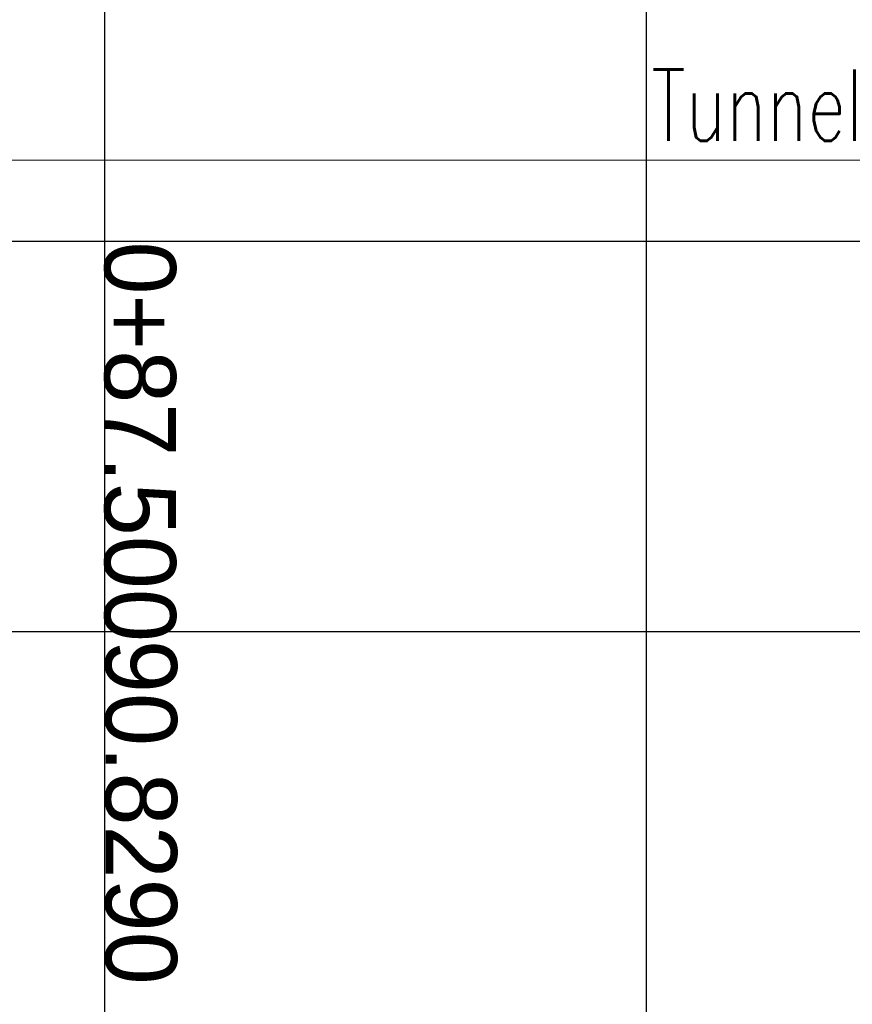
# Model space of a CAD drawing. Header units: metres. Extents: x 3458045 to 3462392, y 5482308 to 5484762.
# Tile 213 of 256: x 3460090 to 3460100, y 5483975 to 5483988. Entities that reach past the tile are written whole.
import ezdxf

# ---------------------------------------------------------------- set-up
doc = ezdxf.new("R2010")
doc.units = ezdxf.units.M
doc.header["$PDMODE"] = 3
doc.header["$PDSIZE"] = 0.1
doc.linetypes.add('AUSGEZOGEN', pattern=[2, 1, 1])
doc.layers.get('0').update_dxf_attribs({"linetype": 'CONTINUOUS'})
doc.layers.get('DEFPOINTS').update_dxf_attribs({"linetype": 'CONTINUOUS'})
for name, color, linetype, lineweight in [('SP_Höhenplan-Beschriftung-Linien', 2, 'CONTINUOUS', 25), ('SP_Höhenplan-Beschriftung-Linien-Bestandsgelände', 7, 'CONTINUOUS', 25), ('SP_Höhenplan-Beschriftung-Text', 2, 'CONTINUOUS', 25)]:
    doc.layers.add(name, color=color, linetype=linetype, lineweight=lineweight)
doc.layers.add('SP_VERM', color=1, linetype='CONTINUOUS')
doc.styles.add('K_ISOCP', font='k_isocp.shx')
doc.styles.add('SP_F', font='romans.shx', dxfattribs={"width": 0.7, "bigfont": 'sp_f.shx'})
doc.dimstyles.new('SOFI35$0', dxfattribs={"dimtxt": 3.5, "dimasz": 0.35, "dimexe": 0.9, "dimexo": 0.625, "dimgap": 0.945, "dimtad": 1, "dimdec": 3, "dimrnd": 0.001, "dimzin": 1, "dimdsep": 46, "dimtxsty": 'SP_F', "dimblk1": 'SOF_BEMSTR1', "dimblk2": 'SOF_BEMSTR2', "dimsah": 1, "dimcen": 3.5, "dimse1": 1, "dimse2": 1, "dimclrd": 1, "dimclre": 1, "dimclrt": 2, "dimaunit": 2, "dimazin": 0, "dimtfac": 1, "dimtdec": 3, "dimtmove": 0, "dimatfit": 3, "dimfxl": 1, "dimtolj": 1, "dimtzin": 0, "dimlwd": 0, "dimlwe": 0, "dimarcsym": 0})

# ---------------------------------------------------------------- blocks, each defined once
blk = doc.blocks.new('SOF_BEMSTR1')
at = {"color": 0, "linetype": 'ByBlock', "lineweight": -2}
for p, q in [((0, 20), (0, -8.5)), ((3.535, 3.535), (-3.535, -3.535)), ((-5, 0), (5, 0))]:
    blk.add_line(p, q, dxfattribs=at)
blk = doc.blocks.new('SOF_BEMSTR2')
at = {"color": 0, "linetype": 'ByBlock', "lineweight": -2}
for p, q in [((0, -20), (0, 8.5)), ((3.535, 3.535), (-3.535, -3.535)), ((-5, 0), (5, 0))]:
    blk.add_line(p, q, dxfattribs=at)
blk = doc.blocks.new('*D143')
at = {"layer": 'DEFPOINTS', "color": 0, "linetype": 'AUSGEZOGEN', "transparency": 16777216}
for p in [(3460025.018, 5483991.647), (3460180.558, 5483987.696), (3460025.018, 5483985.783)]:
    blk.add_point(p, dxfattribs=at)
at = {"layer": 'SP_VERM', "color": 1, "linetype": 'AUSGEZOGEN', "lineweight": 0, "transparency": 16777216}
blk.add_line((3460180.47, 5483985.783), (3460025.105, 5483985.783), dxfattribs=at)
at = {"layer": 'SP_VERM', "color": 1, "linetype": 'AUSGEZOGEN', "lineweight": 0, "transparency": 16777216, "xscale": 0.08750000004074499, "yscale": 0.08750000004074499, "zscale": 0.08750000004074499, "rotation": 180}
blk.add_blockref('SOF_BEMSTR2', (3460025.018, 5483985.783), dxfattribs=at)
at = {"layer": 'SP_VERM', "color": 1, "linetype": 'AUSGEZOGEN', "lineweight": 0, "transparency": 16777216, "xscale": 0.08750000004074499, "yscale": 0.08750000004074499, "zscale": 0.08750000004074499}
blk.add_blockref('SOF_BEMSTR1', (3460180.558, 5483985.783), dxfattribs=at)
at = {"layer": 'SP_VERM', "color": 2, "linetype": 'AUSGEZOGEN', "transparency": 16777216, "insert": (3460102.788, 5483986.457), "char_height": 0.875, "attachment_point": 5, "style": 'SP_F'}
blk.add_mtext('\\A1;\\A1;Tunnelabschitt = 155.54{\\H.7x;\\S^ ;}m', dxfattribs=at)

msp = doc.modelspace()

# ---------------------------------------------------------------- linework, layer by layer
at = {"layer": 'SP_Höhenplan-Beschriftung-Linien', "color": 1, "linetype": 'ByBlock'}
msp.add_line((3460090.5579, 5483997.116), (3460090.5579, 5483965.6286), dxfattribs=at)
at = {"layer": 'SP_Höhenplan-Beschriftung-Linien', "color": 3}
msp.add_line((3460406.594, 5483984.7871), (3459990.95, 5483984.7871), dxfattribs=at)
at = {"layer": 'SP_Höhenplan-Beschriftung-Linien', "color": 2}
msp.add_line((3460406.594, 5483979.9975), (3459990.95, 5483979.9975), dxfattribs=at)
at = {"layer": 'SP_Höhenplan-Beschriftung-Linien-Bestandsgelände'}
msp.add_line((3460097.1995, 5484007.5891), (3460097.1995, 5483960.8389), dxfattribs=at)

# ---------------------------------------------------------------- texts
at = {"layer": 'SP_Höhenplan-Beschriftung-Text', "style": 'K_ISOCP'}
msp.add_text('0+87.500', height=0.875, rotation=270, dxfattribs=at).set_placement((3460090.5579, 5483984.7871))
at = {"layer": 'SP_Höhenplan-Beschriftung-Text', "insert": (3460090.5579, 5483979.8989), "char_height": 0.875, "width": 7.557299, "attachment_point": 7, "rotation": 270, "style": 'K_ISOCP'}
msp.add_mtext('90.8290', dxfattribs=at)

# ---------------------------------------------------------------- dimensions: what is measured, and where the dimension line sits
at = {"layer": 'SP_VERM', "color": 1, "linetype": 'AUSGEZOGEN'}
dim = msp.add_linear_dim(base=(3460025.0179, 5483985.7834), p1=(3460180.5579, 5483987.6961), p2=(3460025.0179, 5483991.6475), angle=180, text='\\A1;Tunnelabschitt = 155.54{\\H.7x;\\S^ ;}m', dimstyle='SOFI35$0', override={"dimpost": 'Tunnelabschitt = <>m'}, dxfattribs=at)
dim.commit()
dim.dimension.update_dxf_attribs({"geometry": '*D143', "text_midpoint": (3460102.7879, 5483986.4571)})

doc.saveas('drawing.dxf')
